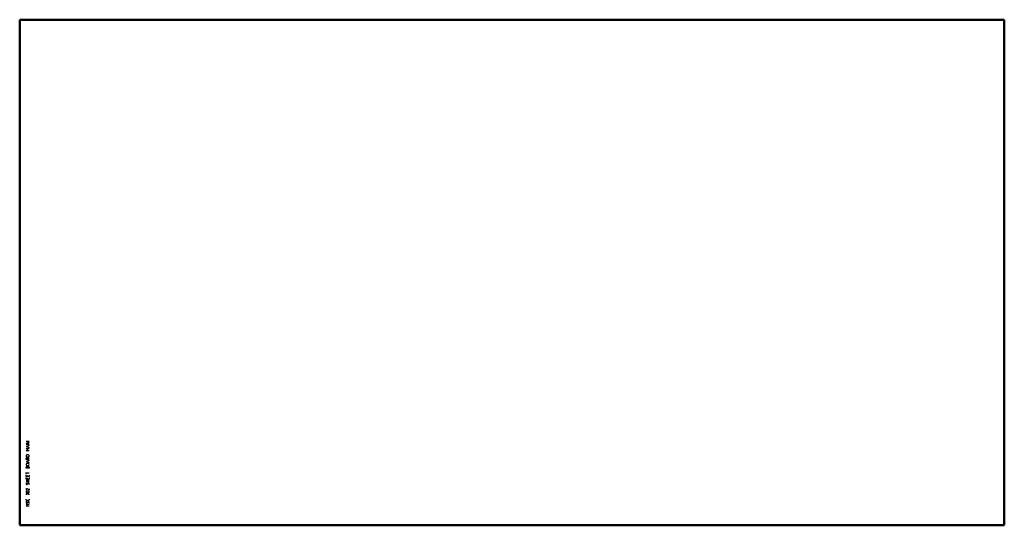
# Model space of a CAD drawing. Header units: millimetres. Extents: x 0 to 1909, y 0 to 980.
import ezdxf

# ---------------------------------------------------------------- set-up
doc = ezdxf.new("R2010")
doc.units = ezdxf.units.MM
doc.layers.add('IV_MARK_SURFACE', color=2, linetype='Continuous', lineweight=25)
doc.layers.add('IV_OUTER_PROFILE', color=7, linetype='Continuous', lineweight=50)

msp = doc.modelspace()

# ---------------------------------------------------------------- linework, layer by layer
at = {"layer": 'IV_MARK_SURFACE'}
for p, q in [((12.3, 158.8), (18.4, 162.2)), ((18.4, 162.2), (12.3, 162.2)), ((18.4, 158.8), (12.3, 158.8)), ((18.4, 156.8), (12.3, 156.8)), ((18.4, 154.7), (12.3, 152.7)), ((16.7, 151.3), (16.7, 154)), ((12.3, 152.7), (18.4, 150.7)), ((15.7, 146.6), (12.3, 148.6)), ((12.3, 148.6), (18.4, 148.6)), ((12.3, 144.6), (15.7, 146.6)), ((18.4, 144.6), (12.3, 144.6)), ((12.3, 135.1), (12.3, 133)), ((17, 136.4), (13.6, 136.4)), ((18.4, 133), (18.4, 135.1)), ((12.3, 133), (18.4, 133)), ((12.3, 127.6), (12.3, 129.3)), ((15.7, 127.6), (12.3, 127.6)), ((18.4, 125.6), (12.3, 123.5)), ((12.3, 123.5), (18.4, 121.5)), ((16.7, 119.5), (14, 119.5)), ((14, 116.1), (16.7, 116.1)), ((15.7, 129.6), (18.4, 131)), ((15.7, 129.3), (15.7, 127.6)), ((18.4, 127.6), (15.7, 127.6)), ((16.7, 122.2), (16.7, 124.9)), ((12.3, 110.7), (12.3, 112.4)), ((15, 110.7), (12.3, 110.7)), ((12.3, 100.8), (12.3, 102.5)), ((18.4, 100.8), (12.3, 100.8)), ((12.3, 99.1), (12.3, 100.8)), ((12.3, 94.4), (12.3, 97.1)), ((15, 112.4), (15, 110.7)), ((18.4, 110.7), (15, 110.7)), ((15, 94.4), (15, 96.4)), ((18.4, 112.4), (18.4, 110.7)), ((18.4, 97.1), (18.4, 94.4)), ((15, 94.4), (12.3, 94.4)), ((12.3, 89.7), (12.3, 92.4)), ((15, 89.7), (12.3, 89.7)), ((12.3, 87.6), (15, 87.6)), ((15, 84.2), (12.3, 84.2)), ((15.7, 81.5), (14.7, 79.8)), ((18.4, 94.4), (15, 94.4)), ((15, 89.7), (15, 91.7)), ((18.4, 89.7), (15, 89.7)), ((15, 87.6), (18.4, 87.6)), ((15, 84.2), (15, 87.6)), ((18.4, 84.2), (15, 84.2)), ((18.4, 92.4), (18.4, 89.7)), ((12.3, 60.2), (12.3, 58.8)), ((18.4, 68.3), (14.7, 70.7)), ((15, 59.8), (15, 59.5)), ((18.4, 71), (18.4, 68.3)), ((18.4, 58.8), (18.4, 59.8)), ((12.3, 49.3), (12.3, 50.7)), ((15.7, 38.8), (12.3, 40.9)), ((12.3, 40.9), (18.4, 40.9)), ((12.3, 36.8), (15.7, 38.8)), ((17, 48), (13.6, 48)), ((15.7, 45.3), (14.7, 43.6)), ((18.4, 50.7), (18.4, 49.3)), ((18.4, 36.8), (12.3, 36.8))]:
    msp.add_line(p, q, dxfattribs=at)
for centre, radius, start, end in [((13.6, 135.1), 1.36, 90, 180), ((17, 135.1), 1.36, 0, 90), ((14, 129.3), 1.69, 0, 180), ((14, 117.8), 1.69, 90, 270), ((16.7, 117.8), 1.69, 270, 90), ((13.6, 112.4), 1.36, 0, 180), ((16.7, 112.4), 1.69, 0, 180), ((15.1, 80.8), 2.86, 151.7153, 208.2847), ((13.5, 80.5), 1.35, 229.6263, 329.2984), ((16.9, 80.8), 1.46, 2.3685, 149.559), ((16.1, 80.4), 2.28, 326.4174, 10.9627), ((13.7, 69.7), 1.41, 106.4047, 253.5953), ((13.4, 64.9), 1.1, 112.4119, 247.5881), ((13.6, 60.2), 1.36, 0, 180), ((15.3, 57.7), 8.54, 73.8661, 106.1339), ((15.3, 72.1), 8.54, 253.8661, 286.1339), ((13.6, 69.2), 1.84, 53.6911, 98.2364), ((16.7, 59.8), 1.69, 0, 180), ((17.3, 64.9), 1.1, 293.0373, 66.9627), ((13.6, 49.3), 1.36, 180, 270), ((15.1, 44.6), 2.86, 151.7153, 208.2847), ((13.5, 44.3), 1.35, 229.6263, 329.2984), ((16.9, 44.5), 1.46, 2.3685, 149.559), ((17, 49.3), 1.36, 270, 0), ((16.1, 44.1), 2.28, 326.4174, 10.9627)]:
    msp.add_arc(centre, radius, start, end, dxfattribs=at)
at = {"layer": 'IV_OUTER_PROFILE'}
for p, q in [((0, 980), (1909.1, 980)), ((0, 0), (0, 980)), ((1909.1, 980), (1909.1, 0)), ((1909.1, 0), (0, 0))]:
    msp.add_line(p, q, dxfattribs=at)

doc.saveas('drawing.dxf')
